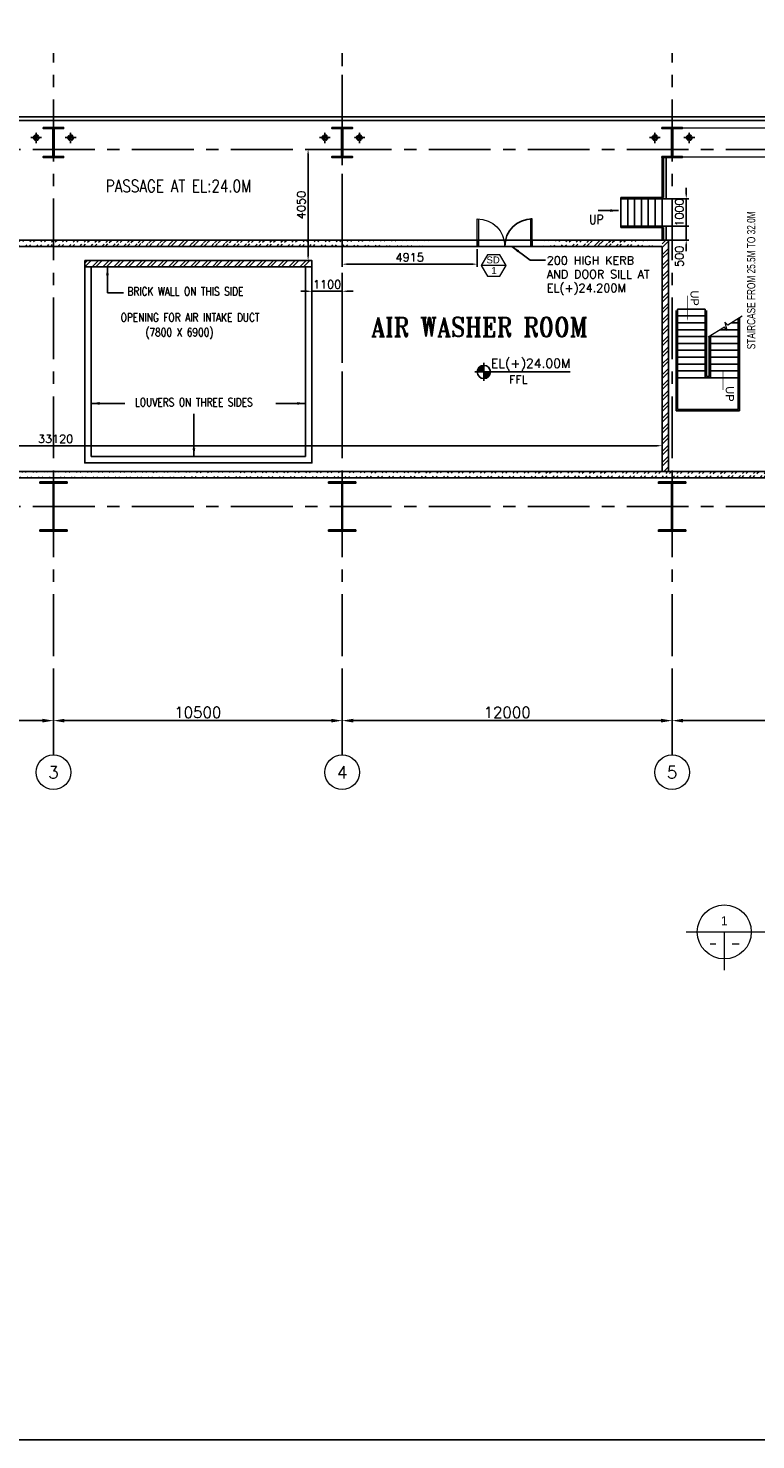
# Model space of a CAD drawing. Header units: inches. Extents: x 0 to 1544102, y -487208 to 23144100.
# Tile 90 of 256: x 425297 to 451756, y -117415 to -66051. Entities that reach past the tile are written whole.
import ezdxf
from ezdxf.enums import TextEntityAlignment as Align

# ---------------------------------------------------------------- set-up
doc = ezdxf.new("R2010")
doc.units = ezdxf.units.IN
doc.header["$LTSCALE"] = 1800
doc.header["$MEASUREMENT"] = 0
for name, pattern in [('CENTER', [2, 1.25, -0.25, 0.25, -0.25]), ('CENTER2', [1.125, 0.75, -0.125, 0.125, -0.125]), ('HIDDEN', [0.375, 0.25, -0.125]), ('HIDDEN2', [0.1875, 0.125, -0.0625])]:
    doc.linetypes.add(name, pattern=pattern)
doc.layers.get('0').update_dxf_attribs({"color": 253, "lineweight": 9})
for name, color, linetype in [('1', 7, 'Continuous'), ('BRACING', 1, 'HIDDEN'), ('COL', 1, 'Continuous'), ('CONCRETE', 145, 'Continuous'), ('GRID', 251, 'CENTER'), ('RAIN WATER', 6, 'Continuous'), ('STAIR', 2, 'Continuous'), ('STEEL', 231, 'Continuous'), ('TEXT', 3, 'Continuous'), ('WALL', 6, 'Continuous')]:
    doc.layers.add(name, color=color, linetype=linetype)
for name, color, linetype, lineweight in [('2CON', 1, 'Continuous', 13), ('A-CUT OUT', 3, 'Continuous', 30), ('A-DOOR', 31, 'Continuous', 9), ('A-WIN TAG', 3, 'Continuous', 13), ('A-WIN TAG TEXT', 3, 'Continuous', 13), ('ARROW', 3, 'Continuous', 13), ('CEN', 2, 'CENTER', 15), ('CL', 8, 'CENTER', 15), ('DIM', 4, 'Continuous', 18), ('dimension line', 4, 'Continuous', 18), ('LEADER', 4, 'Continuous', 15), ('TIT', 4, 'Continuous', 13), ('WALL HATCH', 251, 'Continuous', 13)]:
    doc.layers.add(name, color=color, linetype=linetype, lineweight=lineweight)
doc.styles.add('ARCHITECTURE', font='stylu.ttf')
doc.styles.add('COMPLEX', font='complex')
doc.styles.add('HTX11', font='O8111901')
doc.styles.add('nik', font='isocp.shx')
doc.styles.add('ROAMNS', font='ROMANS.shx')
doc.styles.add('ROMANS', font='romans.shx')
doc.styles.add('ROMANT', font='romant')
doc.styles.add('SIMPLEX-25', font='simplex.shx')
doc.styles.get("Standard").update_dxf_attribs({"font": 'arial.ttf'})
doc.linetypes.add('FENCELINE1', pattern='A,0.25,-0.1,[133,ltypeshp.shx,S=0.1,R=0,X=-0.1,Y=0],-0.1,1', length=1.45)
doc.dimstyles.new('DIM INT 1', dxfattribs={"dimtxt": 300, "dimasz": 200, "dimexe": 100, "dimexo": 100, "dimgap": 100, "dimtad": 1, "dimdec": 0, "dimzin": 13, "dimdsep": 46, "dimlunit": 5, "dimtxsty": 'ROAMNS', "dimblk1": 'CLOSEDBLANK', "dimcen": 0.09, "dimclrd": 9, "dimclre": 9, "dimclrt": 4, "dimadec": 0, "dimazin": 0, "dimtfac": 1, "dimtdec": 0, "dimtix": 1, "dimtmove": 2, "dimatfit": 3, "dimfxl": 1, "dimtolj": 1, "dimtzin": 13, "dimarcsym": 0})
doc.dimstyles.new('DIM100 x2', dxfattribs={"dimscale": 0, "dimtxt": 400, "dimasz": 400, "dimexe": 100, "dimexo": 100, "dimgap": 100, "dimtad": 1, "dimdec": 0, "dimzin": 13, "dimdsep": 46, "dimtxsty": 'ROMANS', "dimblk2": 'OBLIQUE', "dimcen": 100, "dimdle": 100, "dimclrd": 9, "dimclre": 9, "dimclrt": 4, "dimadec": 0, "dimazin": 0, "dimtfac": 1.1, "dimtdec": 0, "dimtix": 1, "dimtmove": 2, "dimatfit": 3, "dimfxl": 1, "dimtolj": 1, "dimtzin": 13, "dimarcsym": 0})
doc.dimstyles.new('SET.DIM.', dxfattribs={"dimtxt": 375, "dimasz": 300, "dimexe": 50, "dimexo": 100, "dimgap": 100, "dimtad": 1, "dimdec": 0, "dimzin": 0, "dimdsep": 46, "dimtxsty": 'Standard', "dimcen": 0.09, "dimclrt": 2, "dimadec": 0, "dimazin": 0, "dimtfac": 1, "dimtdec": 0, "dimtofl": 0, "dimtmove": 2, "dimatfit": 3, "dimfxl": 0.18, "dimtolj": 1, "dimtzin": 0, "dimarcsym": 0})
doc.dimstyles.new('USER175', dxfattribs={"dimscale": 175, "dimtxt": 2, "dimasz": 1.75, "dimexe": 0, "dimexo": 0, "dimgap": 0.5, "dimtad": 1, "dimdec": 0, "dimzin": 0, "dimdsep": 46, "dimtxsty": 'ROMANS', "dimcen": 0, "dimclrd": 4, "dimclre": 4, "dimclrt": 4, "dimadec": 0, "dimazin": 0, "dimtfac": 0.09, "dimtdec": 0, "dimtix": 1, "dimtofl": 0, "dimtmove": 0, "dimatfit": 3, "dimfxl": 1, "dimtolj": 1, "dimtzin": 0, "dimarcsym": 0})

# ---------------------------------------------------------------- blocks, each defined once
blk = doc.blocks.new('B-ROW COLUMN')
at = {"layer": 'COL'}
h = blk.add_hatch(dxfattribs=at)
h.set_pattern_fill('ANSI31', color=256, scale=200, style=0)
h.set_pattern_definition([(45, (155648.048, 63141.767), (-17.67767, 17.67767), [])])
h.paths.add_polyline_path([(171095, 85178), (172085, 85178), (172085, 85128), (171095, 85128)])
h.paths.add_polyline_path([(171574, 86878), (171606, 86878), (171606, 85178), (171574, 85178)])
h.paths.add_polyline_path([(171095, 86928), (172085, 86928), (172085, 86878), (171095, 86878)])
blk.add_line((171590, 85128), (171590, 86928))
at = {"layer": 'CEN'}
for p, q in [((171590, 85128), (171590, 86928)), ((171399, 86028), (171782, 86028))]:
    blk.add_line(p, q, dxfattribs=at)
at = {"layer": 'COL'}
for points in [[(171095, 86928), (172085, 86928), (172085, 86878), (171095, 86878)], [(171574, 86878), (171606, 86878), (171606, 85178), (171574, 85178)], [(171095, 85178), (172085, 85178), (172085, 85128), (171095, 85128)]]:
    blk.add_lwpolyline(points, close=True, dxfattribs=at)
blk = doc.blocks.new('*D515')
at = {"layer": 'DIM', "color": 9, "lineweight": -2, "transparency": 16777216}
for p, q in [((436269, -70459), (435375, -70459)), ((435475, -74309), (435475, -70659)), ((435361, -74509), (435575, -74509))]:
    blk.add_line(p, q, dxfattribs=at)
at = {"layer": 'DIM', "color": 9, "transparency": 16777216}
for points in [[(435441, -70659), (435508, -70659), (435475, -70459)], [(435441, -74309), (435508, -74309), (435475, -74509)]]:
    blk.add_solid(points, dxfattribs=at)
at = {"layer": 'DIM', "color": 4, "transparency": 16777216, "insert": (435225, -72484), "char_height": 300, "attachment_point": 5, "rotation": 90, "style": 'ROAMNS'}
blk.add_mtext('\\A1;4050', dxfattribs=at)
blk = doc.blocks.new('_ClosedBlank')
at = {"color": 0, "linetype": 'ByBlock', "lineweight": -2}
for p, q in [((-1, 0.17), (0, 0)), ((-1, 0.17), (-1, -0.17)), ((0, 0), (-1, -0.17))]:
    blk.add_line(p, q, dxfattribs=at)
blk = doc.blocks.new('*D516')
at = {"layer": 'DIM', "color": 9, "lineweight": -2, "transparency": 16777216}
for p, q in [((435614, -75481), (435614, -75723)), ((436714, -75481), (436714, -75723)), ((435414, -75623), (435214, -75623)), ((435614, -75623), (436714, -75623)), ((436914, -75623), (437114, -75623))]:
    blk.add_line(p, q, dxfattribs=at)
at = {"layer": 'DIM', "color": 9, "transparency": 16777216}
for points in [[(435414, -75590), (435414, -75656), (435614, -75623)], [(436914, -75590), (436914, -75656), (436714, -75623)]]:
    blk.add_solid(points, dxfattribs=at)
at = {"layer": 'DIM', "color": 4, "transparency": 16777216, "insert": (436164, -75373), "char_height": 300, "attachment_point": 5, "style": 'ROAMNS'}
blk.add_mtext('\\A1;1100', dxfattribs=at)
blk = doc.blocks.new('C-ROW COLUMN (above17m)')
at = {"layer": 'COL'}
h = blk.add_hatch(dxfattribs=at)
h.set_pattern_fill('ANSI31', color=256, scale=200, style=0)
h.set_pattern_definition([(45, (-78771.347, -120071.694), (-17.6776695, 17.6776695), [])])
h.paths.add_polyline_path([(22, 755), (-22, 755), (-22, -255), (22, -255)])
h.paths.add_polyline_path([(370, -300), (370, -255), (-370, -255), (-370, -300)])
h.paths.add_polyline_path([(-370, 800), (-370, 755), (370, 755), (370, 800)])
at = {"layer": 'CEN'}
for p, q in [((0, -300), (0, 800)), ((-192, 0), (192, 0))]:
    blk.add_line(p, q, dxfattribs=at)
at = {"layer": 'COL'}
for points in [[(-370, 800), (370, 800), (370, 755), (-370, 755)], [(-22, 755), (22, 755), (22, -255), (-22, -255)], [(-370, -255), (370, -255), (370, -300), (-370, -300)]]:
    blk.add_lwpolyline(points, close=True, dxfattribs=at)
blk = doc.blocks.new('M_Double-Flush - 2000 X 2100 SD1-275612-Level 1')
at = {"layer": 'A-DOOR', "lineweight": 18}
for p, q in [((-1000, 1115), (-949, 1115)), ((-1000, 115), (-1000, 1115)), ((-949, 115), (-949, 1115)), ((949, 115), (949, 1114)), ((1000, 115), (1000, 1115)), ((-1000, 115), (-949, 115)), ((1000, 115), (949, 115))]:
    blk.add_line(p, q, dxfattribs=at)
at = {"layer": 'A-DOOR'}
for centre, start, end in [((-1000, 115), 0, 90), ((1000, 115), 90, 180)]:
    blk.add_arc(centre, 1000, start, end, dxfattribs=at)
blk = doc.blocks.new('*D717')
at = {"layer": 'DIM', "color": 9, "lineweight": -2, "transparency": 16777216}
for p, q in [((436714, -74089), (436714, -74737)), ((441629, -74089), (441629, -74737)), ((436914, -74637), (441429, -74637))]:
    blk.add_line(p, q, dxfattribs=at)
at = {"layer": 'DIM', "color": 9, "transparency": 16777216}
for points in [[(436914, -74604), (436914, -74670), (436714, -74637)], [(441429, -74604), (441429, -74670), (441629, -74637)]]:
    blk.add_solid(points, dxfattribs=at)
at = {"layer": 'DIM', "color": 4, "transparency": 16777216, "insert": (439171, -74387), "char_height": 300, "attachment_point": 5, "style": 'ROAMNS'}
blk.add_mtext('\\A1;4915', dxfattribs=at)
blk = doc.blocks.new('PL-FFL2')
at = {"layer": 'A-CUT OUT'}
h = blk.add_hatch(color=7, dxfattribs=at)
h.paths.add_polyline_path([(3.09, 1.96, 0.414214), (1.09, -0.04), (3.09, -0.04)])
h.paths.add_polyline_path([(5.09, -0.04), (3.09, -0.04), (3.09, -2.04, 0.414214)])
at = {"color": 1, "linetype": 'Continuous'}
for p, q in [((3.09, 2.74), (3.09, -2.74)), ((29.24, 0), (4.78, 0)), ((4.78, 0), (5.09, 0)), ((0.31, -0.04), (5.09, -0.04))]:
    blk.add_line(p, q, dxfattribs=at)
blk.add_circle((3.09, -0.04), 2, dxfattribs=at)
at = {"color": 4, "linetype": 'Continuous'}
blk.add_attdef('EL(+)', text='', height=2.75, dxfattribs=at).set_placement((18.98, 2.4), align=Align.MIDDLE)
at = {"color": 3, "linetype": 'Continuous'}
blk.add_attdef('XXX', text='', height=2.5, dxfattribs=at).set_placement((18.44, -3.52), align=Align.MIDDLE)
blk = doc.blocks.new('*D744')
at = {"layer": 'dimension line', "color": 9, "lineweight": -2, "transparency": 16777216}
for p, q in [((436714, -89721), (436714, -91347)), ((448714, -90865), (448714, -91347)), ((448314, -91247), (437114, -91247))]:
    blk.add_line(p, q, dxfattribs=at)
at = {"layer": 'dimension line', "color": 9, "transparency": 16777216}
for points in [[(437114, -91180), (437114, -91314), (436714, -91247)], [(448314, -91180), (448314, -91314), (448714, -91247)]]:
    blk.add_solid(points, dxfattribs=at)
at = {"layer": 'dimension line', "color": 4, "transparency": 16777216, "insert": (442714, -90947), "char_height": 400, "attachment_point": 5, "style": 'ROMANS'}
blk.add_mtext('\\A1;12000', dxfattribs=at)
blk = doc.blocks.new('_Oblique')
at = {"color": 0, "linetype": 'ByBlock', "lineweight": -2}
blk.add_line((-0.5, -0.5), (0.5, 0.5), dxfattribs=at)
blk = doc.blocks.new('*D745')
at = {"layer": 'dimension line', "color": 9, "lineweight": -2, "transparency": 16777216}
for p, q in [((415714, -89721), (415714, -91347)), ((426214, -90865), (426214, -91347)), ((425814, -91247), (416114, -91247))]:
    blk.add_line(p, q, dxfattribs=at)
at = {"layer": 'dimension line', "color": 9, "transparency": 16777216}
for points in [[(416114, -91180), (416114, -91314), (415714, -91247)], [(425814, -91180), (425814, -91314), (426214, -91247)]]:
    blk.add_solid(points, dxfattribs=at)
at = {"layer": 'dimension line', "color": 4, "transparency": 16777216, "insert": (420964, -90947), "char_height": 400, "attachment_point": 5, "style": 'ROMANS'}
blk.add_mtext('\\A1;10500', dxfattribs=at)
blk = doc.blocks.new('*D746')
at = {"layer": 'dimension line', "color": 9, "lineweight": -2, "transparency": 16777216}
for p, q in [((426214, -89721), (426214, -91347)), ((436714, -90865), (436714, -91347)), ((436314, -91247), (426614, -91247))]:
    blk.add_line(p, q, dxfattribs=at)
at = {"layer": 'dimension line', "color": 9, "transparency": 16777216}
for points in [[(426614, -91180), (426614, -91314), (426214, -91247)], [(436314, -91180), (436314, -91314), (436714, -91247)]]:
    blk.add_solid(points, dxfattribs=at)
at = {"layer": 'dimension line', "color": 4, "transparency": 16777216, "insert": (431464, -90947), "char_height": 400, "attachment_point": 5, "style": 'ROMANS'}
blk.add_mtext('\\A1;10500', dxfattribs=at)
blk = doc.blocks.new('*D747')
at = {"layer": 'dimension line', "color": 9, "lineweight": -2, "transparency": 16777216}
for p, q in [((448714, -89721), (448714, -91347)), ((459714, -90865), (459714, -91347)), ((459314, -91247), (449114, -91247))]:
    blk.add_line(p, q, dxfattribs=at)
at = {"layer": 'dimension line', "color": 9, "transparency": 16777216}
for points in [[(449114, -91180), (449114, -91314), (448714, -91247)], [(459314, -91180), (459314, -91314), (459714, -91247)]]:
    blk.add_solid(points, dxfattribs=at)
at = {"layer": 'dimension line', "color": 4, "transparency": 16777216, "insert": (454214, -90947), "char_height": 400, "attachment_point": 5, "style": 'ROMANS'}
blk.add_mtext('\\A1;11000', dxfattribs=at)
blk = doc.blocks.new('GRD')
at = {"layer": 'CL', "linetype": 'Continuous'}
blk.add_circle((0, 419.99985), 419.99985, dxfattribs=at)
at = {"layer": 'CL', "color": 4, "style": 'COMPLEX'}
blk.add_attdef('GRD', text='', height=300, dxfattribs=at).set_placement((0, 419.99985), align=Align.MIDDLE)
blk = doc.blocks.new('*D2285')
at = {"layer": 'DIM', "color": 9, "lineweight": -2, "transparency": 16777216}
for p, q in [((415229, -82078), (415229, -81144)), ((448348, -82078), (448348, -81144)), ((448148, -81244), (415429, -81244))]:
    blk.add_line(p, q, dxfattribs=at)
at = {"layer": 'DIM', "color": 9, "transparency": 16777216}
for points in [[(415429, -81210), (415429, -81277), (415229, -81244)], [(448148, -81210), (448148, -81277), (448348, -81244)]]:
    blk.add_solid(points, dxfattribs=at)
at = {"layer": 'DIM', "color": 4, "transparency": 16777216, "insert": (426292, -80994), "char_height": 300, "attachment_point": 5, "style": 'ROAMNS'}
blk.add_mtext('\\A1;33120', dxfattribs=at)
blk = doc.blocks.new('*D2286')
at = {"layer": 'DIM', "color": 9, "lineweight": -2, "transparency": 16777216}
for p, q in [((449227, -73059), (449227, -72859)), ((448448, -73259), (449327, -73259)), ((449227, -73759), (449227, -73259)), ((448448, -73759), (449327, -73759)), ((449227, -73959), (449227, -74159))]:
    blk.add_line(p, q, dxfattribs=at)
at = {"layer": 'DIM', "color": 9, "transparency": 16777216}
for points in [[(449194, -73059), (449261, -73059), (449227, -73259)], [(449194, -73959), (449261, -73959), (449227, -73759)]]:
    blk.add_solid(points, dxfattribs=at)
at = {"layer": 'DIM', "color": 4, "transparency": 16777216, "insert": (448977, -74353), "char_height": 300, "attachment_point": 5, "rotation": 90, "style": 'ROAMNS'}
blk.add_mtext('\\A1;500', dxfattribs=at)
blk = doc.blocks.new('*D2287')
at = {"layer": 'DIM', "color": 9, "lineweight": -2, "transparency": 16777216}
for p, q in [((449227, -72059), (449227, -71859)), ((448448, -72259), (449327, -72259)), ((449227, -73259), (449227, -72259)), ((448448, -73259), (449327, -73259)), ((449227, -73459), (449227, -73659))]:
    blk.add_line(p, q, dxfattribs=at)
at = {"layer": 'DIM', "color": 9, "transparency": 16777216}
for points in [[(449194, -72059), (449261, -72059), (449227, -72259)], [(449194, -73459), (449261, -73459), (449227, -73259)]]:
    blk.add_solid(points, dxfattribs=at)
at = {"layer": 'DIM', "color": 4, "transparency": 16777216, "insert": (448977, -72759), "char_height": 300, "attachment_point": 5, "rotation": 90, "style": 'ROAMNS'}
blk.add_mtext('\\A1;1000', dxfattribs=at)

msp = doc.modelspace()

# ---------------------------------------------------------------- hatches: boundary and pattern name
at = {"layer": 'WALL HATCH'}
h = msp.add_hatch(dxfattribs=at)
h.set_pattern_fill('ANSI32', color=256, scale=750, style=0)
edge = h.paths.add_edge_path()
edge.add_line((420121.54, -73758.61), (441627.77, -73758.61))
edge.add_line((420121.54, -73988.61), (441627.77, -73988.61))
h = msp.add_hatch(dxfattribs=at)
h.set_pattern_fill('ANSI32', color=256, scale=750, style=0)
edge = h.paths.add_edge_path()
edge.add_line((443627.77, -73758.61), (448348.5, -73758.61))
edge.add_line((443627.77, -73988.61), (448578.5, -73988.61))
h = msp.add_hatch(dxfattribs=at)
h.set_pattern_fill('ANSI32', color=256, scale=750, style=0)
h.paths.add_polyline_path([(448578.5, -79770.73), (448348.5, -79770.73), (448348.5, -82178.61), (448578.5, -82178.61)])
h.paths.add_polyline_path([(448578.5, -73758.61), (448348.5, -73758.61), (448348.5, -79770.73), (448578.5, -79770.73)])
h = msp.add_hatch(dxfattribs=at)
h.set_pattern_fill('ANSI32', color=256, scale=750, style=0)
h.paths.add_polyline_path([(435613.77, -74508.54), (427353.77, -74508.54), (427353.77, -74738.54), (435613.77, -74738.54)])
h = msp.add_hatch(dxfattribs=at)
h.set_pattern_fill('ANSI32', color=256, scale=750, style=0)
h.set_pattern_definition([(45, (0, 250), (-198.87378, 198.87378), []), (45, (132.58, 250), (-198.87378, 198.87378), [])])
edge = h.paths.add_edge_path()
edge.add_line((409613.7, -82178.61), (533851.18, -82178.61))
edge.add_line((409613.7, -82408.61), (533697.98, -82408.61))

# ---------------------------------------------------------------- linework, layer by layer
at = {"layer": '1'}
msp.add_lwpolyline([(344425.72, 64006.94), (737609.08, 64006.94), (737609.08, -117414.74), (344425.72, -117414.74)], close=True, dxfattribs=at)
at = {"layer": '2CON'}
msp.add_line((442674.8, -74682.16), (441774.8, -74682.16), dxfattribs=at)
at = {"layer": 'A-WIN TAG'}
msp.add_lwpolyline([(441999.8, -74292.45), (441774.8, -74682.16), (441999.8, -75071.87), (442449.8, -75071.87), (442674.8, -74682.16), (442449.8, -74292.45)], close=True, dxfattribs=at)
at = {"layer": 'BRACING', "const_width": 40}
for points in [[(449113.7, -69681.11), (459313.7, -69681.11)], [(449113.7, -70736.11), (459313.7, -70736.11)]]:
    msp.add_lwpolyline(points, dxfattribs=at)
at = {"layer": 'CONCRETE'}
for p, q in [((448348.5, -73258.54), (448498.5, -73258.54)), ((443628.77, -73758.61), (441628.77, -73758.61)), ((443628.77, -73988.61), (441628.77, -73988.61))]:
    msp.add_line(p, q, dxfattribs=at)
for points in [[(448348.5, -72258.54), (448348.5, -70758.61)], [(448348.5, -72258.54), (448498.5, -72258.54), (448498.5, -70758.61)], [(448578.5, -73758.61), (448348.5, -73758.61), (448348.5, -73258.54)], [(448578.5, -73758.61), (448498.5, -73758.61), (448498.5, -73258.54)]]:
    msp.add_lwpolyline(points, dxfattribs=at)
at = {"layer": 'GRID'}
for p, q in [((426213.7, -92496.17), (426213.7, -66958.61)), ((436713.7, -80928.61), (436713.7, -66958.61)), ((436713.7, -92496.17), (436713.7, -66958.61)), ((448713.7, -92496.17), (448713.7, -66958.61)), ((654513.7, -70458.61), (396913.7, -70458.61)), ((654513.7, -83458.61), (396913.7, -83458.61))]:
    msp.add_line(p, q, dxfattribs=at)
at = {"layer": 'LEADER'}
msp.add_lwpolyline([(451266.57, -76531.27), (450735.91, -76852.56), (450633.65, -76741.33), (450707.27, -77047.02), (450614.17, -76927.36), (450019.97, -77293.16)], dxfattribs=at)
at = {"layer": 'RAIN WATER', "linetype": 'CENTER2', "ltscale": 0.05}
for p, q in [((425588.7, -70233.61), (425588.7, -69833.61)), ((426838.7, -70233.61), (426838.7, -69833.61)), ((436088.7, -70233.61), (436088.7, -69833.61)), ((437338.7, -70233.61), (437338.7, -69833.61)), ((448088.7, -70233.61), (448088.7, -69833.61)), ((449338.7, -70233.61), (449338.7, -69833.61)), ((425388.7, -70033.61), (425788.7, -70033.61)), ((427038.7, -70033.61), (426638.7, -70033.61)), ((435888.7, -70033.61), (436288.7, -70033.61)), ((437538.7, -70033.61), (437138.7, -70033.61)), ((447888.7, -70033.61), (448288.7, -70033.61)), ((449538.7, -70033.61), (449138.7, -70033.61))]:
    msp.add_line(p, q, dxfattribs=at)
at = {"layer": 'RAIN WATER', "linetype": 'HIDDEN2', "ltscale": 0.25}
for centre in [(425588.7, -70033.61), (426838.7, -70033.61), (436088.7, -70033.61), (437338.7, -70033.61), (448088.7, -70033.61), (449338.7, -70033.61)]:
    msp.add_circle(centre, 100, dxfattribs=at)
at = {"layer": 'RAIN WATER', "ltscale": 0.25}
for centre in [(425588.7, -70033.61), (426838.7, -70033.61), (436088.7, -70033.61), (437338.7, -70033.61), (448088.7, -70033.61), (449338.7, -70033.61)]:
    msp.add_circle(centre, 75, dxfattribs=at)
at = {"layer": 'STAIR', "linetype": 'FENCELINE1', "ltscale": 0.25}
for p, q in [((448398.5, -72208.54), (448398.5, -70758.61)), ((446848.5, -72208.54), (448398.5, -72208.54)), ((448398.5, -73308.54), (446848.5, -73308.54)), ((448398.5, -73758.61), (448398.5, -73308.54))]:
    msp.add_line(p, q, dxfattribs=at)
at = {"layer": 'STAIR'}
for p, q in [((446848.5, -73308.54), (446848.5, -72208.54)), ((448348.5, -72258.54), (446848.5, -72258.54)), ((447098.5, -73258.54), (447098.5, -72258.54)), ((447348.5, -73258.54), (447348.5, -72258.54)), ((447598.5, -73258.54), (447598.5, -72258.54)), ((447848.5, -73258.54), (447848.5, -72258.54)), ((448098.5, -73258.54), (448098.5, -72258.54)), ((448348.5, -73258.54), (448348.5, -72258.54)), ((448348.5, -73258.54), (446848.5, -73258.54))]:
    msp.add_line(p, q, dxfattribs=at)
at = {"layer": 'STAIR', "linetype": 'Continuous'}
for p, q in [((448913.5, -76270.73), (449913.5, -76270.73)), ((448913.5, -76270.73), (448913.5, -79920.73)), ((448913.5, -76520.73), (449913.5, -76520.73)), ((449913.5, -76270.73), (449913.5, -78770.73)), ((448913.5, -76770.73), (449913.5, -76770.73)), ((448913.5, -77020.73), (449913.5, -77020.73)), ((450462.5, -77020.73), (451113.5, -77020.73)), ((450640.73, -76770.73), (450660.68, -76770.73)), ((450871.06, -76770.73), (451113.5, -76770.73)), ((451113.5, -79920.73), (451113.5, -76623.94)), ((448913.5, -77270.73), (449913.5, -77270.73)), ((448913.5, -77520.73), (449913.5, -77520.73)), ((450113.5, -78770.73), (450113.5, -77235.58)), ((450113.5, -77270.73), (451113.5, -77270.73)), ((450113.5, -77520.73), (451113.5, -77520.73)), ((448913.5, -77770.73), (449913.5, -77770.73)), ((448913.5, -78020.73), (449913.5, -78020.73)), ((450113.5, -77770.73), (451113.5, -77770.73)), ((450113.5, -78020.73), (451113.5, -78020.73)), ((448913.5, -78270.73), (449913.5, -78270.73)), ((448913.5, -78520.73), (449913.5, -78520.73)), ((450113.5, -78270.73), (451113.5, -78270.73)), ((450113.5, -78520.73), (451113.5, -78520.73)), ((448913.5, -78770.73), (449913.5, -78770.73)), ((449913.5, -78770.73), (451113.5, -78770.73)), ((448913.5, -79920.73), (451113.5, -79920.73))]:
    msp.add_line(p, q, dxfattribs=at)
at = {"layer": 'STAIR', "linetype": 'Continuous', "flags": 128}
for points in [[(449284.29, -76693.35, 0, 150, 0), (449284.29, -76338.66, 25, 25, 0), (449284.29, -75780.02, 25, 25, 0)], [(450564.77, -78469.77, 0, 150, 0), (450564.77, -78824.46, 25, 25, 0), (450564.77, -79221.34, 25, 25, 0)]]:
    msp.add_lwpolyline(points, format="xyseb", dxfattribs=at)
at = {"layer": 'STEEL', "linetype": 'FENCELINE1', "ltscale": 0.25}
for p, q in [((448863.5, -76320.73), (448863.5, -79970.73)), ((449963.5, -76320.73), (449963.5, -78720.73)), ((451163.5, -79970.73), (451163.5, -76593.67)), ((450063.5, -78720.73), (450063.5, -77266.36)), ((450063.5, -78720.73), (449963.5, -78720.73)), ((448863.5, -79970.73), (451163.5, -79970.73))]:
    msp.add_line(p, q, dxfattribs=at)
at = {"layer": 'TIT'}
for p, q in [((449224.35, -98934.91), (478755.23, -98934.91)), ((450612.85, -98934.91), (450612.85, -100323.41))]:
    msp.add_line(p, q, dxfattribs=at)
msp.add_circle((450612.85, -98934.91), 981.82, dxfattribs=at)
at = {"layer": 'WALL'}
for p, q in [((405063.7, -69278.61), (460663.7, -69278.61)), ((406943.7, -69403.61), (460663.7, -69403.61)), ((441628.77, -73758.61), (420123.54, -73758.61)), ((441628.77, -73988.61), (441628.77, -73758.61)), ((443628.77, -73988.61), (443628.77, -73758.61)), ((448578.5, -73758.61), (443628.77, -73758.61)), ((448578.5, -82178.61), (448578.5, -73758.61)), ((441628.77, -73988.61), (420123.54, -73988.61)), ((448348.5, -73988.61), (443628.77, -73988.61)), ((448348.5, -82178.61), (448348.5, -73988.61)), ((427353.77, -74738.54), (435613.77, -74738.54)), ((427583.77, -81638.54), (427583.77, -74738.54)), ((435383.77, -74738.54), (435383.77, -81638.54)), ((435383.77, -81638.54), (427583.77, -81638.54)), ((409663.7, -82178.38), (532835.22, -82178.61)), ((409663.7, -82408.38), (532363.7, -82408.61))]:
    msp.add_line(p, q, dxfattribs=at)
msp.add_lwpolyline([(427353.77, -74508.54), (435613.77, -74508.54), (435613.77, -81868.54), (427353.77, -81868.54)], close=True, dxfattribs=at)
msp.add_arc((443628.77, -73988.61), 1000, 90, 180, dxfattribs=at)

# ---------------------------------------------------------------- block references
for name, p in [('C-ROW COLUMN (above17m)', (426213.7, -70458.61)), ('C-ROW COLUMN (above17m)', (436713.7, -70458.61)), ('C-ROW COLUMN (above17m)', (448713.7, -70458.61)), ('B-ROW COLUMN', (254623.48, -169486.23)), ('B-ROW COLUMN', (265123.48, -169486.23)), ('B-ROW COLUMN', (277123.48, -169486.23))]:
    msp.add_blockref(name, p)
at = {"layer": '1'}
ref = msp.add_blockref('PL-FFL2', (441497.31, -78554.06), dxfattribs=dict(at, xscale=120, yscale=120, zscale=120))
ref.add_attrib('XXX', 'FFL', dxfattribs={"layer": '0', "color": 3, "linetype": 'Continuous', "height": 300, "style": 'SIMPLEX-25'}).set_placement((443119.78, -78834.49), align=Align.MIDDLE)
ref.add_attrib('EL(+)', 'EL(+)24.00M', dxfattribs={"layer": '0', "color": 4, "linetype": 'Continuous', "height": 330, "style": 'SIMPLEX-25'}).set_placement((443568.41, -78266.41), align=Align.MIDDLE)
at = {"layer": 'A-DOOR', "xscale": -1}
msp.add_blockref('M_Double-Flush - 2000 X 2100 SD1-275612-Level 1', (442628.77, -74103.61), dxfattribs=at)
at = {"layer": 'DIM', "xscale": 1.5, "yscale": 1.5, "zscale": 1.5}
for p, values in [((426213.83, -93756.17), {'GRD': '3'}), ((436713.7, -93756.17), {'GRD': '4'}), ((448713.83, -93756.17), {'GRD': '5'})]:
    msp.add_blockref('GRD', p, dxfattribs=at).add_auto_attribs(values)

# ---------------------------------------------------------------- texts
at = {"layer": 'A-WIN TAG TEXT'}
for s, p in [('SD', (442205.11, -74482.22)), ('1', (442236.39, -74868.03))]:
    msp.add_text(s, height=250, dxfattribs=at).set_placement(p, align=Align.MIDDLE)
at = {"layer": 'TEXT', "color": 3, "style": 'ROMANS', "width": 0.8}
msp.add_text('UP', height=350, dxfattribs=at).set_placement((445698.66, -73186.19, -1000))
at = {"layer": 'TEXT', "linetype": 'Continuous', "style": 'HTX11', "width": 0.75}
msp.add_text('STAIRCASE FROM 25.5M TO 32.0M', height=300, rotation=90, dxfattribs=at).set_placement((451739.79, -77732.53))
at = {"layer": 'TEXT', "style": 'ROMANS', "width": 0.8}
for s, p in [('BRICK WALL ON THIS SIDE', (428904.52, -75775.82)), ('OPENING FOR AIR INTAKE DUCT', (428658.28, -76724.17)), ('(7800 X 6900)', (429560.11, -77263.74)), ('LOUVERS ON THREE SIDES', (429180.5, -79810.49))]:
    msp.add_text(s, height=300, dxfattribs=at).set_placement(p)
at = {"layer": 'TEXT', "linetype": 'Continuous', "style": 'HTX11'}
for p in [(449384.29, -75595.09), (450664.77, -79080.1)]:
    msp.add_text('UP', height=300, rotation=270, dxfattribs=at).set_placement(p)
at = {"layer": 'TEXT'}
for s, style, p in [('1', 'ARCHITECTURE', (450612.85, -98525.82)), ('-', 'ROAMNS', (451021.94, -99344))]:
    msp.add_text(s, height=327.27, dxfattribs=dict(at, style=style)).set_placement(p, align=Align.MIDDLE)
at = {"layer": 'TEXT', "style": 'ROMANS', "width": 0.8}
msp.add_text('-', height=327.27, dxfattribs=at).set_placement((450203.76, -99344), align=Align.MIDDLE)
at = {"layer": 'TEXT', "attachment_point": 1}
for s, width, insert, char_height, style in [('{\\W0.8;PASSAGE AT EL:24.0M}', 6398.0429, (428116.19, -71565.24), 450, 'ROMANS'), ('{\\W0.85;AIR WASHER ROOM}', 9462.0695, (437766.44, -76572.56), 700, 'ROMANT')]:
    msp.add_mtext_dynamic_manual_height_columns(s, width=width, gutter_width=1, heights=[0], dxfattribs=dict(at, insert=insert, char_height=char_height, style=style))
at = {"layer": 'TEXT', "insert": (444153.96, -74352.25, 0), "char_height": 300, "width": 4103.7188, "attachment_point": 1, "style": 'nik'}
msp.add_mtext('{\\Fromans|c0;200 HIGH KERB AND DOOR SILL AT EL(+)24.200M}', dxfattribs=at)

# ---------------------------------------------------------------- dimensions: what is measured, and where the dimension line sits
at = {"layer": 'DIM'}
for base, p1, p2, picture, middle in [((435474.76, -70458.61), (435260.55, -74508.54), (436368.8, -70458.61), '*D515', (435224.76, -72483.57)), ((449227.31, -72258.54), (448348.5, -73258.54), (448348.5, -72258.54), '*D2287', (448977.31, -72758.54))]:
    dim = msp.add_linear_dim(base=base, p1=p1, p2=p2, angle=90, dimstyle='DIM INT 1', dxfattribs=at)
    dim.commit()
    dim.dimension.update_dxf_attribs({"geometry": picture, "text_midpoint": middle})
dim = msp.add_linear_dim(base=(449227.31, -73258.54), p1=(448348.5, -73758.61), p2=(448348.5, -73258.54), angle=90, dimstyle='DIM INT 1', dxfattribs=at)
dim.commit()
dim.dimension.update_dxf_attribs({"geometry": '*D2286', "text_midpoint": (448977.31, -74352.83), "dimtype": 160})
for base, p1, p2, picture, middle in [((441628.77, -74637.13), (436713.7, -73988.61), (441628.77, -73988.61), '*D717', (439171.23, -74387.13)), ((436713.7, -75622.85), (435613.77, -75381.05), (436713.7, -75381.05), '*D516', (436163.74, -75372.85))]:
    dim = msp.add_linear_dim(base=base, p1=p1, p2=p2, dimstyle='DIM INT 1', dxfattribs=at)
    dim.commit()
    dim.dimension.update_dxf_attribs({"geometry": picture, "text_midpoint": middle})
dim = msp.add_linear_dim(base=(415228.7, -81243.73), p1=(448348.5, -82178.45), p2=(415228.7, -82178.45), dimstyle='DIM INT 1', dxfattribs=at)
dim.commit()
dim.dimension.update_dxf_attribs({"geometry": '*D2285', "text_midpoint": (426291.89, -80993.73), "dimtype": 160})
at = {"layer": 'dimension line'}
for base, p1, p2, picture, middle in [((415713.7, -91246.87), (426213.7, -90765.2), (415713.7, -89621.3), '*D745', (420963.7, -90946.87)), ((426213.7, -91246.87), (436713.7, -90765.2), (426213.7, -89621.3), '*D746', (431463.7, -90946.87)), ((436713.7, -91246.87), (448713.7, -90765.2), (436713.7, -89621.3), '*D744', (442713.7, -90946.87)), ((448713.7, -91246.87), (459713.7, -90765.2), (448713.7, -89621.3), '*D747', (454213.7, -90946.87))]:
    dim = msp.add_linear_dim(base=base, p1=p1, p2=p2, angle=180, dimstyle='DIM100 x2', override={"dimscale": 1}, dxfattribs=at)
    dim.commit()
    dim.dimension.update_dxf_attribs({"geometry": picture, "text_midpoint": middle})

# ---------------------------------------------------------------- leaders
for points in [[(428177.27, -74738.54), (428177.27, -75675.37), (428760.34, -75675.37)], [(427583.77, -79704.25), (428814.72, -79704.25)], [(431321.24, -81638.54), (431321.24, -80087.21)], [(435383.77, -79704.25), (434303.81, -79704.25)]]:
    msp.add_leader(points, dimstyle='USER175', override={"dimgap": 0.5, "dimtad": 0})
at = {"layer": 'ARROW'}
msp.add_leader([(442886.42, -73988.72), (443547.92, -74494.82), (444113.2, -74494.82)], dimstyle='SET.DIM.', override={"dimtad": 0}, dxfattribs=at)
at = {"layer": 'DIM'}
msp.add_leader([(446767.75, -72687.33), (446027.45, -72687.33)], dimstyle='USER175', override={"dimgap": 0.5, "dimtad": 0}, dxfattribs=at)

doc.saveas('drawing.dxf')
